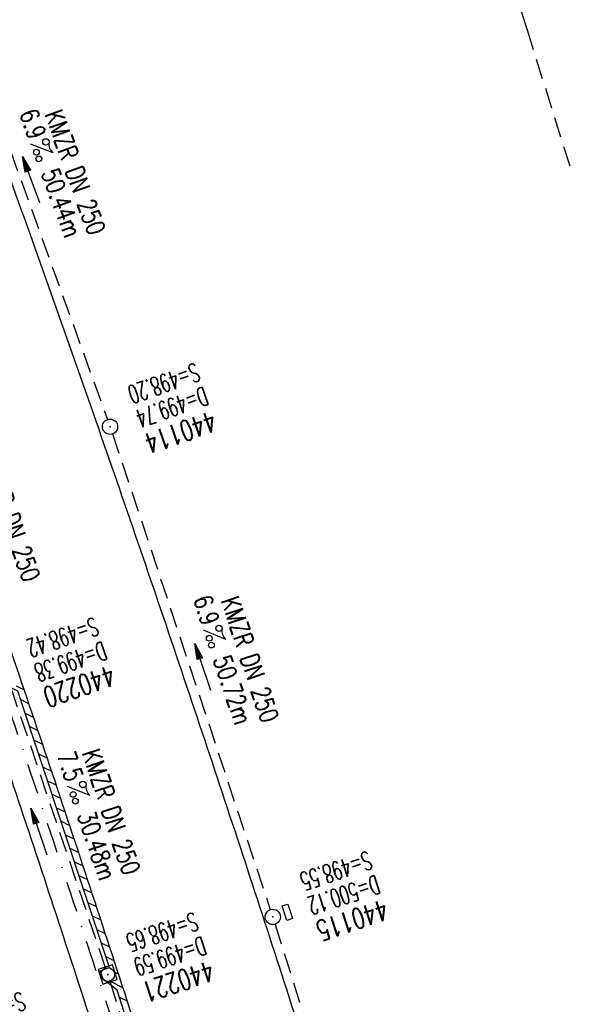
# Model space of a CAD drawing. Extents: x 459406 to 461721, y 413308 to 423218.
# Tile 207 of 256: x 461037 to 461091, y 420920 to 421017. Entities that reach past the tile are written whole.
import ezdxf
from ezdxf.enums import TextEntityAlignment as Align

# ---------------------------------------------------------------- set-up
doc = ezdxf.new("R2010")
doc.units = 0
doc.header["$LTSCALE"] = 2
doc.header["$MEASUREMENT"] = 0
for name, pattern in [('AUSGEZOGEN', [0]), ('GESTRICH-X2', [1.5, 1, -0.5]), ('STRICHPT-X3', [3, 1.5, -0.75, 0, -0.75])]:
    doc.linetypes.add(name, pattern=pattern)
doc.layers.get('0').update_dxf_attribs({"linetype": 'AUSGEZOGEN'})
for name, color, linetype in [('ACHSE', 1, 'STRICHPT-X3'), ('FBR', 8, 'CONTINUOUS'), ('KANAL', 7, 'GESTRICH-X2'), ('NBS', 7, 'AUSGEZOGEN'), ('PFEIL', 7, 'CONTINUOUS'), ('RINNE', 200, 'CONTINUOUS'), ('SCHACHTNR', 6, 'CONTINUOUS'), ('SCHLITZRINNE', 200, 'AUSGEZOGEN'), ('SCHSYMBOL', 7, 'AUSGEZOGEN'), ('TEXTO', 4, 'CONTINUOUS'), ('TEXTU', 4, 'CONTINUOUS')]:
    doc.layers.add(name, color=color, linetype=linetype)
doc.styles.add('ROMANS', font='romans.shx', dxfattribs={"width": 0.8})

# ---------------------------------------------------------------- blocks, each defined once
blk = doc.blocks.new('PROM')
blk.add_line((1.566, 1.817), (0.019, 0.015))
for centre, radius in [((0.317, 1.51), 0.317), ((0.943, 0.291), 0.283), ((1.645, 0.287), 0.283)]:
    blk.add_circle(centre, radius)
blk.add_arc((0.992, 2.682), 1.033, 239.14139, 303.35492)
blk = doc.blocks.new('PFEIL2')
at = {"color": 0}
for p, q in [((0.88, 0.002), (-2.401, -0.012)), ((0.881, -0.271), (0.879, 0.276)), ((0.879, 0.276), (2.429, 0.009)), ((0.911, 0.27), (0.879, 0.265)), ((0.965, 0.261), (0.879, 0.246)), ((1.019, 0.252), (0.879, 0.228)), ((1.073, 0.242), (0.879, 0.209)), ((1.127, 0.233), (0.879, 0.191)), ((1.181, 0.224), (0.879, 0.172)), ((1.235, 0.214), (0.879, 0.154)), ((1.289, 0.205), (0.879, 0.135)), ((1.343, 0.196), (0.879, 0.117)), ((1.397, 0.187), (0.879, 0.098)), ((1.451, 0.177), (0.879, 0.08)), ((1.505, 0.168), (0.879, 0.061)), ((1.559, 0.159), (0.88, 0.043)), ((1.613, 0.149), (0.88, 0.024)), ((1.668, 0.14), (0.88, 0.006)), ((1.722, 0.131), (0.88, -0.013)), ((1.776, 0.121), (0.88, -0.031)), ((1.83, 0.112), (0.88, -0.05)), ((1.884, 0.103), (0.88, -0.068)), ((1.938, 0.094), (0.88, -0.087)), ((1.992, 0.084), (0.88, -0.105)), ((2.046, 0.075), (0.88, -0.124)), ((2.1, 0.066), (0.88, -0.142)), ((2.154, 0.056), (0.88, -0.161)), ((2.208, 0.047), (0.88, -0.179)), ((2.262, 0.038), (0.881, -0.198)), ((2.316, 0.029), (0.881, -0.216)), ((2.37, 0.019), (0.881, -0.235)), ((2.424, 0.01), (0.881, -0.253)), ((2.429, 0.009), (0.881, -0.271))]:
    blk.add_line(p, q, dxfattribs=at)
blk = doc.blocks.new('GST')
at = {"color": 0}
blk.add_circle((0, 0), 0.75, dxfattribs=at)
blk.add_point((0, 0), dxfattribs=at)
blk = doc.blocks.new('10')
blk.add_blockref('GST', (0, 0))
blk = doc.blocks.new('13')
blk.add_lwpolyline([(0.755, 1.218), (-0.748, 1.218), (-0.748, 1.801), (0.755, 1.801)], close=True)
at = {"rotation": 180}
blk.add_blockref('GST', (0, 0), dxfattribs=at)
blk = doc.blocks.new('20')
blk.add_lwpolyline([(-0.754, -0.751), (0.754, -0.751), (0.754, 0.75), (-0.754, 0.75)], close=True)
blk.add_circle((0, 0), 0.676)
blk.add_point((0, 0))
blk = doc.blocks.new('A$C75F22656')
blk.add_point((461045.52, 420922.855))
at = {"layer": 'RINNE'}
for p, q in [((461036.516, 420951.189), (461037.302, 420950.806)), ((461036.979, 420949.851), (461037.753, 420949.474)), ((461037.419, 420948.524), (461038.203, 420948.142)), ((461037.859, 420947.197), (461038.652, 420946.81)), ((461038.298, 420945.87), (461039.099, 420945.479)), ((461038.738, 420944.542), (461039.546, 420944.148)), ((461039.178, 420943.215), (461039.992, 420942.818)), ((461039.618, 420941.888), (461040.437, 420941.488)), ((461040.057, 420940.561), (461040.881, 420940.159)), ((461040.497, 420939.234), (461041.324, 420938.831)), ((461040.937, 420937.907), (461041.766, 420937.502)), ((461041.377, 420936.58), (461042.207, 420936.175)), ((461041.816, 420935.252), (461042.647, 420934.847)), ((461042.256, 420933.925), (461043.086, 420933.521)), ((461042.696, 420932.598), (461043.524, 420932.194)), ((461043.136, 420931.271), (461043.961, 420930.869)), ((461043.575, 420929.944), (461044.397, 420929.543)), ((461044.015, 420928.617), (461044.832, 420928.218)), ((461044.455, 420927.289), (461045.266, 420926.894)), ((461044.895, 420925.962), (461045.699, 420925.57)), ((461045.334, 420924.635), (461046.131, 420924.247)), ((461046.234, 420923.084), (461046.562, 420922.924)), ((461045.837, 420922.165), (461046.992, 420921.601)), ((461046.687, 420920.637), (461047.421, 420920.279))]:
    blk.add_line(p, q, dxfattribs=at)
at = {"layer": 'SCHSYMBOL'}
blk.add_lwpolyline([(461044.572, 420923.339), (461045.039, 420921.905), (461046.466, 420922.37), (461045.999, 420923.804)], close=True, dxfattribs=at)
blk.add_circle((461045.52, 420922.855), 0.676, dxfattribs=at)

msp = doc.modelspace()

# ---------------------------------------------------------------- linework, layer by layer
at = {"layer": 'ACHSE', "flags": 128}
msp.add_lwpolyline([(459426.662, 423071.803), (459434.696, 423063.959, 0.000009), (459443.64, 423055.227, -0.000014), (459452.584, 423046.495), (459470.472, 423029.03), (459488.36, 423011.565, 0.000028), (459497.304, 423002.833, -0.000019), (459506.249, 422994.101, -0.00001), (459515.193, 422985.368, 0.00001), (459524.137, 422976.636, 0.000005), (459533.081, 422967.904, -0.000014), (459542.025, 422959.172), (459559.913, 422941.707), (459577.801, 422924.242, 0.000014), (459586.745, 422915.51, -0.000007), (459595.689, 422906.778, -0.000007), (459604.633, 422898.046, 0.000014), (459613.577, 422889.313), (459631.466, 422871.848), (459649.354, 422854.384), (459667.242, 422836.919), (459685.13, 422819.454, 0.000014), (459694.074, 422810.722, -0.000007), (459703.018, 422801.99), (459720.906, 422784.525, 0.000016), (459724.892, 422780.634, -0.000005), (459728.877, 422776.743, -0.000854), (459731.569, 422774.105, -0.000319), (459738.762, 422767.026, -0.002071), (459745.754, 422760.078, -0.001348), (459756.422, 422749.331, -0.001735), (459764.656, 422740.934, -0.001541), (459773.862, 422731.42, -0.001535), (459782.493, 422722.391, -0.001533), (459791.081, 422713.295, -0.001538), (459799.62, 422704.14, -0.001542), (459808.076, 422694.96, -0.001544), (459816.476, 422685.728, -0.001539), (459824.843, 422676.417, -0.001534), (459833.152, 422667.055, -0.001539), (459841.381, 422657.669, -0.001538), (459850.202, 422647.481, -0.001798), (459857.687, 422638.719, -0.001274), (459867.543, 422627.036, -0.002004), (459873.759, 422619.57, -0.000175), (459878.95, 422613.279, -0.000644), (459880.358, 422611.567, -0.000005), (459884.996, 422605.912, 0.000011), (459889.634, 422600.258), (459905.489, 422580.929, -0.000007), (459913.416, 422571.264, 0.000013), (459921.344, 422561.599), (459937.199, 422542.27), (459953.054, 422522.941, -0.000013), (459960.981, 422513.276, 0.000013), (459968.909, 422503.611), (459984.764, 422484.282), (460000.619, 422464.953), (460016.474, 422445.624, -0.000013), (460024.401, 422435.959, 0.000013), (460032.329, 422426.294), (460048.184, 422406.965), (460064.039, 422387.636), (460079.894, 422368.307, -0.000013), (460087.822, 422358.642, 0.000013), (460095.749, 422348.977), (460111.604, 422329.648), (460127.459, 422310.319, -0.000007), (460128.884, 422308.581, -0.000001), (460143.314, 422290.989, -0.000002), (460151.241, 422281.324, 0.000015), (460159.168, 422271.66), (460175.023, 422252.331), (460190.878, 422233.002, -0.000013), (460198.805, 422223.337, 0.000013), (460206.733, 422213.672), (460222.588, 422194.343), (460238.443, 422175.014), (460254.298, 422155.685, -0.000013), (460262.225, 422146.02, 0.000006), (460270.153, 422136.355, 0.000006), (460286.008, 422117.026, -0.000004), (460301.863, 422097.697, -0.000002), (460317.718, 422078.367, 0.000003), (460333.573, 422059.038, 0.000003), (460349.428, 422039.709, -0.000003), (460365.283, 422020.38, -0.000003), (460381.138, 422001.051, 0.000002), (460396.993, 421981.721, 0.000004), (460412.848, 421962.392, -0.000004), (460428.703, 421943.063, -0.00001), (460444.557, 421923.733, 0.000007), (460460.412, 421904.404, 0.000007), (460476.267, 421885.075, -0.000009), (460492.122, 421865.746, -0.000004), (460500.05, 421856.081, 0.000013), (460507.977, 421846.416), (460523.832, 421827.087), (460539.687, 421807.758, -0.000013), (460547.615, 421798.093, 0.000013), (460555.542, 421788.428), (460571.397, 421769.099), (460587.252, 421749.77, -0.000006), (460593.285, 421742.414, -0.000005), (460600.584, 421733.516, -0.000221), (460600.794, 421733.26, -0.00002), (460603.104, 421730.438, -0.001396), (460609.311, 421722.812, -0.000905), (460618.831, 421711.005, -0.001598), (460625.682, 421702.421, -0.001252), (460634.363, 421691.415, -0.001248), (460642.05, 421681.569, -0.001247), (460649.698, 421671.671, -0.001249), (460657.298, 421661.734, -0.001252), (460664.835, 421651.775, -0.001254), (460672.327, 421641.773, -0.001254), (460679.772, 421631.728, -0.001248), (460687.162, 421621.653, -0.001247), (460694.508, 421611.532, -0.001248), (460701.802, 421601.377, -0.001248), (460709.041, 421591.191, -0.001255), (460716.232, 421580.966, -0.001255), (460723.37, 421570.705, -0.001253), (460730.46, 421560.405, -0.001254), (460737.493, 421550.076, -0.001245), (460744.465, 421539.726, -0.001241), (460751.409, 421529.307, -0.001249), (460758.312, 421518.837, -0.001258), (460765.117, 421508.401, -0.001258), (460771.865, 421497.938, -0.001248), (460778.614, 421487.358, -0.001243), (460785.302, 421476.758, -0.00125), (460791.901, 421466.181, -0.001256), (460798.46, 421455.551, -0.001254), (460804.975, 421444.872, -0.00125), (460811.434, 421434.165, -0.001251), (460817.835, 421423.433, -0.001246), (460824.181, 421412.672, -0.001245), (460830.48, 421401.867, -0.001251), (460836.726, 421391.029, -0.001252), (460842.909, 421380.176, -0.001256), (460849.043, 421369.282, -0.001256), (460855.12, 421358.361, -0.001246), (460861.131, 421347.43, -0.001241), (460867.112, 421336.425, -0.001247), (460873.04, 421325.386, -0.001253), (460878.885, 421314.371, -0.001261), (460884.678, 421303.319, -0.001257), (460890.436, 421292.199, -0.001248), (460896.133, 421281.059, -0.00125), (460901.764, 421269.913, -0.001246), (460907.347, 421258.723, -0.001246), (460912.869, 421247.515, -0.001249), (460918.335, 421236.28, -0.001248), (460923.75, 421225.007, -0.001253), (460929.103, 421213.719, -0.001251), (460934.405, 421202.392, -0.001254), (460939.649, 421191.042, -0.001255), (460944.833, 421179.671, -0.001251), (460949.963, 421168.267, -0.001252), (460955.033, 421156.846, -0.001247), (460960.047, 421145.395, -0.001247), (460965.004, 421133.921, -0.001248), (460969.9, 421122.429, -0.001246), (460974.746, 421110.897, -0.001255), (460979.54, 421099.326, -0.00126), (460984.257, 421087.777, -0.001252), (460988.908, 421076.225, -0.001243), (460993.535, 421064.563, -0.001243), (460998.107, 421052.872, -0.001254), (461002.582, 421041.257, -0.001259), (461007.005, 421029.604, -0.001252), (461011.394, 421017.862, -0.001245), (461015.72, 421006.112, -0.001249), (461019.972, 420994.38, -0.00125), (461024.171, 420982.613, -0.001249), (461028.315, 420970.813, -0.00125), (461032.394, 420959.009, -0.001248), (461036.422, 420947.164, -0.001254), (461040.394, 420935.287, -0.001259), (461044.292, 420923.435, -0.001252), (461048.126, 420911.576, -0.001245), (461051.923, 420899.629, -0.001244), (461055.662, 420887.657, -0.001252), (461059.317, 420875.747, -0.001256), (461062.914, 420863.813, -0.001249), (461066.471, 420851.792, -0.001248), (461069.966, 420839.762, -0.001254), (461073.385, 420827.768, -0.001253), (461076.746, 420815.75, -0.001249), (461080.058, 420803.675, -0.001247), (461083.311, 420791.579, -0.001252), (461086.49, 420779.517, -0.001251), (461089.608, 420767.44, -0.001245), (461092.68, 420755.295, -0.001248), (461095.688, 420743.146, -0.001251), (461098.628, 420731.013, -0.001257), (461101.691, 420718.09, -0.001425), (461104.332, 420706.673, -0.001081), (461107.664, 420691.933, -0.001652), (461109.792, 420682.276, -0.000251), (461111.911, 420672.484, -0.000696), (461112.668, 420668.95, -0.000002), (461114.482, 420660.43, -0.000008), (461115.035, 420657.832), (461120.24, 420633.38), (461125.445, 420608.928), (461130.65, 420584.476), (461135.855, 420560.024, -0.000004), (461138.458, 420547.797, 0.000004), (461141.06, 420535.571), (461146.265, 420511.119), (461151.47, 420486.667), (461161.88, 420437.763)], format="xyb", dxfattribs=at)
at = {"layer": 'FBR'}
for points in [[(461005.133, 421028.899, -0.001252), (461009.519, 421017.166, -0.001245), (461013.841, 421005.426, -0.001249), (461018.09, 420993.703, -0.00125), (461022.285, 420981.946, -0.001249), (461026.426, 420970.155, -0.00125), (461030.502, 420958.361, -0.001248), (461034.527, 420946.525, -0.001254), (461038.496, 420934.657, -0.001259), (461042.391, 420922.815, -0.001252), (461046.222, 420910.966, -0.001245), (461050.015, 420899.028, -0.001244), (461053.752, 420887.066, -0.001252), (461057.404, 420875.165, -0.001256), (461060.997, 420863.241, -0.001249), (461064.552, 420851.229, -0.001248), (461068.044, 420839.209, -0.001254), (461071.46, 420827.225, -0.001253), (461074.819, 420815.216, -0.001249), (461078.128, 420803.151, -0.001247)], [(461027.567, 421023.861, -0.001245), (461031.922, 421012.031, -0.001249), (461036.204, 421000.218, -0.00125), (461040.432, 420988.37, -0.001249), (461044.605, 420976.488, -0.00125), (461048.712, 420964.603, -0.001248), (461052.768, 420952.676, -0.001254), (461056.767, 420940.717, -0.001259), (461060.692, 420928.783, -0.001252), (461064.553, 420916.842, -0.001245), (461068.376, 420904.813, -0.001244), (461072.14, 420892.759, -0.001252), (461075.821, 420880.766, -0.001256), (461079.442, 420868.75, -0.001249), (461083.024, 420856.646, -0.001248), (461086.543, 420844.533, -0.001254), (461089.986, 420832.456, -0.001253), (461093.37, 420820.354, -0.001249), (461096.705, 420808.196, -0.001247), (461099.98, 420796.017, -0.001252)], [(461129.54, 420672.542, -0.000002), (461131.354, 420664.022, -0.000008)], [(461110.712, 420668.534, -0.000002), (461112.526, 420660.013, -0.000008)]]:
    msp.add_lwpolyline(points, format="xyb", dxfattribs=at)
at = {"layer": 'KANAL'}
for p, q in [((461028.844, 421023.375), (461045.5, 420977.344)), ((461046, 420975.938), (461061.5, 420929.219)), ((461036, 420951.031), (461045.281, 420923.563)), ((461061.969, 420927.781), (461076.813, 420880.719)), ((461045.75, 420922.125), (461052.75, 420900.031))]:
    msp.add_line(p, q, dxfattribs=at)
at = {"layer": 'NBS', "linetype": 'GESTRICH-X2'}
for p, q in [((461071.173, 421063.013), (461086.733, 421015.593)), ((461086.733, 421015.593), (461091.082, 421001.747))]:
    msp.add_line(p, q, dxfattribs=at)
at = {"layer": 'SCHLITZRINNE', "flags": 128}
msp.add_lwpolyline([(461123.48, 420627.765), (461121.817, 420627.448), (461121.634, 420628.479), (461122.538, 420629.808), (461113.576, 420671.755), (461112.401, 420671.531), (461112.213, 420672.382), (461113.056, 420674.12), (461106.02, 420705.761), (461104.928, 420705.486), (461104.682, 420706.34), (461105.546, 420707.823), (461100.321, 420730.11), (461099.233, 420729.878), (461099.053, 420730.567), (461099.8, 420732.274), (461094.411, 420754.354), (461093.325, 420754.075), (461093.057, 420754.854), (461093.887, 420756.428), (461088.265, 420778.533), (461087.172, 420778.256), (461086.903, 420779.061), (461087.723, 420780.602), (461081.764, 420803.02), (461080.711, 420802.764), (461080.475, 420803.468), (461081.208, 420805.041), (461075.451, 420825.881), (461074.01, 420826.763), (461073.777, 420827.571), (461074.876, 420827.87), (461068.503, 420849.902), (461067.142, 420850.947), (461066.912, 420851.742), (461067.892, 420851.982), (461061.304, 420873.976), (461059.864, 420874.979), (461059.618, 420875.733), (461060.656, 420876.056), (461053.931, 420897.818), (461052.599, 420898.848), (461052.344, 420899.659), (461053.26, 420899.931), (461046.465, 420921.339), (461045.082, 420922.394), (461044.792, 420923.212), (461045.693, 420923.554), (461036.702, 420950.688), (461035.246, 420951.406), (461035.016, 420952.1), (461036.057, 420952.487), (461027.127, 420978.427), (461025.508, 420979.707), (461025.307, 420980.274), (461026.314, 420980.668), (461017, 421006.728), (461015.386, 421007.614), (461015.117, 421008.316), (461016.225, 421008.805), (461006.383, 421035.185), (461004.776, 421036.045), (461004.523, 421036.755), (461005.615, 421037.196), (460995.851, 421062.463), (460994.209, 421063.758), (460993.964, 421064.437), (460994.872, 421064.863), (460984.603, 421090.577), (460983.014, 421091.546), (460982.695, 421092.314), (460983.708, 421092.767), (460972.921, 421118.974), (460971.402, 421119.577), (460971.111, 421120.376), (460972.586, 421120.94)], dxfattribs=at)
at = {"layer": 'SCHLITZRINNE'}
for points in [[(461013.269, 421018.558, -0.001245), (461017.598, 421006.798, -0.001249), (461021.854, 420995.057, -0.00125), (461026.056, 420983.281, -0.001249), (461030.204, 420971.471, -0.00125), (461034.286, 420959.658, -0.001248), (461038.317, 420947.803, -0.001254), (461042.293, 420935.916, -0.001259), (461046.193, 420924.055, -0.001252), (461050.031, 420912.187, -0.001245), (461053.831, 420900.23, -0.001244), (461057.573, 420888.249, -0.001252), (461061.23, 420876.329, -0.001256), (461064.83, 420864.386, -0.001249), (461068.39, 420852.355, -0.001248), (461071.888, 420840.315, -0.001254), (461075.31, 420828.311, -0.001253), (461078.673, 420816.284, -0.001249), (461081.988, 420804.199, -0.001247)], [(461114.624, 420669.366, -0.000002), (461116.438, 420660.846, -0.000008)]]:
    msp.add_lwpolyline(points, format="xyb", dxfattribs=at)

# ---------------------------------------------------------------- block references
msp.add_blockref('A$C75F22656', (0, 0))
at = {"layer": 'PFEIL'}
for p, rotation in [((461037.98, 421000.896), 109.8986), ((461054.853, 420953.042), 108.3817), ((461038.768, 420936.878), 108.6543)]:
    msp.add_blockref('PFEIL2', p, dxfattribs=dict(at, rotation=rotation))
at = {"layer": 'SCHSYMBOL'}
for name, p, rotation in [('10', (461045.75, 420976.64), 289.2024), ('13', (461061.743, 420928.512), 288.0481000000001), ('20', (461045.52, 420922.855), 288.04)]:
    msp.add_blockref(name, p, dxfattribs=dict(at, rotation=rotation))
at = {"layer": 'TEXTU'}
for p, rotation in [((461037.922, 421004.384), 289.8986), ((461054.925, 420956.67), 288.3817), ((461041.548, 420941.347), 288.6543000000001)]:
    msp.add_blockref('PROM', p, dxfattribs=dict(at, rotation=rotation))

# ---------------------------------------------------------------- texts
at = {"layer": 'SCHACHTNR', "style": 'ROMANS'}
for s, height, rotation, width, p in [('S=498.20', 1.8, 199.2024, 0.6, (461054.156, 420982.938)), ('D=499.74', 1.8, 199.2024, 0.6, (461054.969, 420980.594)), ('440114', 2, 199.2024, 0.7, (461055.781, 420978.219)), ('S=498.42', 1.8, 198.7385, 0.6, (461044.219, 420957.969)), ('D=499.38', 1.8, 198.7385, 0.6, (461045.031, 420955.594)), ('440220', 2, 198.7385, 0.7, (461045.813, 420953.25)), ('S=498.55', 1.8, 198.0481, 0.6, (461071.117, 420935.006)), ('D=500.12', 1.8, 198.0481, 0.6, (461071.898, 420932.631)), ('440115', 2, 198.0481, 0.7, (461072.68, 420930.256)), ('S=498.65', 1.8, 198.04, 0.6, (461054.031, 420929)), ('D=499.59', 1.8, 198.04, 0.6, (461054.813, 420926.625)), ('440221', 2, 198.04, 0.7, (461055.594, 420924.25)), ('S=498.10', 1.8, 198.0465, 0.6, (461037.059, 420921.19))]:
    msp.add_text(s, height=height, rotation=rotation, dxfattribs=dict(at, width=width)).set_placement(p)
at = {"layer": 'TEXTO', "style": 'ROMANS', "width": 0.75}
for rotation, p in [(289.8986, (461041.488, 421001.314)), (288.9056, (461035.161, 420967.316)), (288.3817, (461058.659, 420953.508)), (288.6543, (461045.017, 420938.546))]:
    msp.add_text('KMZR DN 250', height=1.8, rotation=rotation, dxfattribs=at).set_placement(p, align=Align.CENTER)
at = {"layer": 'TEXTU', "style": 'ROMANS', "width": 0.75}
for s, rotation, p in [('6.9', 289.8986, (461036.833, 421007.414)), ('50.44m', 289.8986, (461038.958, 421001.57)), ('6.9', 288.3817, (461053.922, 420959.722)), ('50.72m', 288.3817, (461055.859, 420953.815)), ('7.5', 288.6543, (461040.531, 420944.391)), ('30.48m', 288.6543, (461042.5, 420938.516))]:
    msp.add_text(s, height=1.8, rotation=rotation, dxfattribs=at).set_placement(p)

doc.saveas('drawing.dxf')
